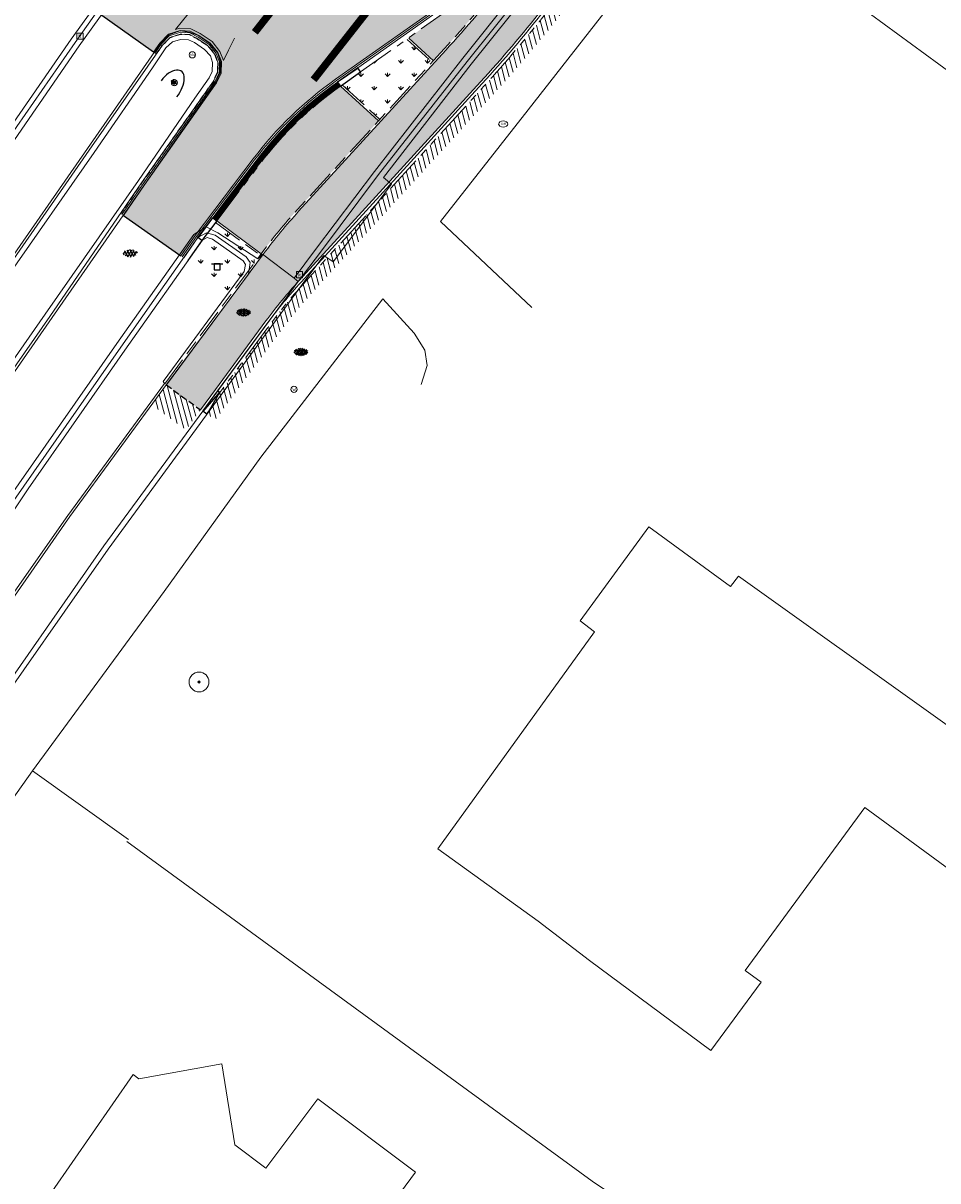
# Model space of a CAD drawing. Header units: metres. Extents: x 187916 to 189411, y 333285 to 334910.
# Tile 66 of 256: x 188314 to 188351, y 334299 to 334346. Entities that reach past the tile are written whole.
import ezdxf
from ezdxf.enums import TextEntityAlignment as Align

# ---------------------------------------------------------------- set-up
doc = ezdxf.new("R2010")
doc.units = ezdxf.units.M
for name, pattern in [('DASHED2', [0.375, 0.25, -0.125]), ('VH-OPSLUITBAND_100X200', [16, 8, -2, 4, -2]), ('VH-TROTTOIRBAND_180-200', [20, 10, -2, 2, -2, 2, -2]), ('VW-1-3_STREEP', [4, 1, -3])]:
    doc.linetypes.add(name, pattern=pattern)
for name, color, linetype, lineweight in [('B-ME-IE-MEUBILAIR_WEGMEUBILAIR-S', 253, 'Continuous', 18), ('B-ME-IE-MEUBILAIR_WEGMEUBILAIR_LICHTMAST-S', 253, 'Continuous', 25), ('B-ME-RI-HWA_KOLK-S', 253, 'Continuous', 25), ('B-ME-VH-KANTOPSLUITING_ACHTERKANTBAND-G', 253, 'Continuous', 18), ('B-ME-VH-VERHARDING_ASFALT-G', 253, 'Continuous', 18), ('B-ME-VH-VERHARDING_ASFALT-S', 253, 'Continuous', 25), ('B-ME-VH-VERHARDING_BETONSTRAATSTEEN-G', 253, 'Continuous', 18), ('B-ME-VH-VERHARDING_BETONSTRAATSTEEN-S', 253, 'Continuous', 25), ('B-ME-VW-VERKEERSTEKEN_BORD_ANWB-S', 253, 'Continuous', 25), ('B-WE-GR-BOOM-S', 253, 'Continuous', 15), ('B-WE-GR-HAAG-G', 253, 'GR-HAAG1-SO', 15), ('B-WE-OG-BEBOUWING-GV', 253, 'Continuous', 15), ('B-WE-OG-TERREIN_ERF-GV', 253, 'Continuous', 15), ('N-WE-GR-VAKBEPLANTING-A', 94, 'Continuous', 5), ('N-WE-VH-GESLOTENVERHARDING_ASFALT_ZAAGSNEDE-G', 10, 'VH-ZAAGSNEDE-SO', 25), ('N-WE-VH-HERSTRATEN-A-200', 252, 'Continuous', 18), ('N-WE-VH-KANTOPSLUITING_ELEMENT_VERLOOPBAND-G', 42, 'Continuous', 25), ('N-WE-VH-KANTOPSLUITING_OPSLUITBAND_80X200-G', 30, 'VH-OPSLUITBAND_100X200', 15), ('N-WE-VH-KANTOPSLUITING_RIJWIELPADBAND_4-12 200-G', 94, 'VH-TROTTOIRBAND_180-200', 15), ('N-WE-VH-KANTOPSLUITING_TROTTOIRBAND_180 200-G', 251, 'VH-TROTTOIRBAND_180-200', 15), ('N-WE-VH-KANTOPSLUITING_VERLOOPBAND-S', 251, 'Continuous', 25), ('N-WE-VH-KANTOPSLUITING_VERLOOPBAND_TBV TEKENING-G', 10, 'Continuous', 25), ('N-WE-VH-KANTOPSLUITING_VOORKANTBAND-G', 7, 'Continuous', 15), ('N-WE-VH-KANTVERHARDING_STREKLAAG_BSS-G', 60, 'Continuous', 18), ('N-WE-VH-KANTVERHARDING_STREKLAAG_SBS-G', 130, 'Continuous', 18), ('N-WE-VH-VERHARDING_ASFALT_RIJWEG-A', 251, 'Continuous', 18), ('N-WE-VH-VERHARDING_BETONSTRAATSTEEN-ROOD-A', 11, 'Continuous', 18), ('N-WE-VW-MARKERING_LANGS_STREEP_13-G', 251, 'VW-1-3_STREEP', 0), ('N-WE-VW-MARKERING_VLAK-G', 251, 'Continuous', 0)]:
    doc.layers.add(name, color=color, linetype=linetype, lineweight=lineweight)
doc.layers.add('N-WE-VH-MATERIAALSCHEIDING-G', color=7, linetype='DASHED2')
doc.layers.add('N-WE-VH-VERHARDING_PRINTBETON-A', color=251, linetype='Continuous')
doc.layers.add('N-WE-VH-VERHARDING_STRAATBAKSTEEN_DF-A', color=7, linetype='Continuous', lineweight=18, true_color=0x713a38)
doc.styles.add('NLCS-ISO', font='NLCS-ISO.ttf')
doc.linetypes.add('GR-HAAG1-SO', pattern='A,6,[176,NLCS.SHX,S=0.125,R=0,X=0,Y=0],-2', length=8)
doc.linetypes.add('VH-ZAAGSNEDE-SO', pattern='A,1e-05,-2.54,[181,NLCS.SHX,S=2.54,R=0,X=-2.54,Y=0],-5.08,[181,NLCS.SHX,S=2.54,R=180,X=2.54,Y=0],-2.54', length=10.16001)
pattern_1 = [(90, (0, 0), (-0.5388153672, 0.5388153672), [0.142875, -0.9347557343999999]), (45, (0, 0), (-0.5388153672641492, 0.5388153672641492), [0.142875, -0.6191249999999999]), (135, (0, 0), (-0.5388153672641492, -0.5388153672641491), [0.142875, -0.6191249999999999])]

# ---------------------------------------------------------------- blocks, each defined once
blk = doc.blocks.new('SGR-BOOM_GBKN-SO')
at = {"linetype": 'ByBlock', "lineweight": 18}
h = blk.add_hatch(color=0, dxfattribs=at)
h.dxf.hatch_style = 1
edge = h.paths.add_edge_path()
edge.add_arc((0, 0), 0.25, 0, 360)
at = {"color": 0, "linetype": 'ByBlock', "lineweight": 18}
for radius in [2, 0.25]:
    blk.add_circle((0, 0), radius, dxfattribs=at)
at = {"color": 0, "linetype": 'ByBlock', "lineweight": 18, "style": 'NLCS-ISO'}
blk.add_attdef('SOORT', (2.5, 0), '', height=1.5, dxfattribs=at)
blk = doc.blocks.new('B-SIE-WEG_LICHTMAST-SO')
at = {"ltscale": 0.1}
for p, q in [((-1.096064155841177, 0.6328125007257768), (-2.192125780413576, 1.265625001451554)), ((8.349587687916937e-10, 1.265625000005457), (1.669846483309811e-09, 2.53125000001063)), ((1.096064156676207, 0.6328124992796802), (2.192125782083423, 1.26562499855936)), ((-1.096064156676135, -0.6328124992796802), (-2.192125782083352, -1.26562499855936)), ((-8.349587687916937e-10, -1.265625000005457), (-1.669775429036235e-09, -2.53125000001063)), ((1.096064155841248, -0.6328125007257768), (2.192125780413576, -1.265625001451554))]:
    blk.add_line(p, q, dxfattribs=at)
at = {"flags": 128}
for points in [[(-1.162672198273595, 0.4999999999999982), (1.162672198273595, 0.4999999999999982)], [(-1.162672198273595, -0.4999999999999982), (1.162672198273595, -0.4999999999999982)]]:
    blk.add_lwpolyline(points, dxfattribs=at)
at = {"ltscale": 0.1}
blk.add_circle((0, 0), 1.265625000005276, dxfattribs=at)
at = {"style": 'NLCS-ISO'}
blk.add_attdef('TYPE', text='', height=1.8, dxfattribs=at).set_placement((1.669846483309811e-09, 2.53125000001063), align=Align.BOTTOM_CENTER)
blk = doc.blocks.new('SIE-WEG_PAAL_VERKEERSBORD-SO')
at = {"color": 0, "linetype": 'ByBlock', "lineweight": 18}
blk.add_circle((0, 0), 1.5, dxfattribs=at)
at = {"color": 0, "linetype": 'ByBlock', "lineweight": 18, "style": 'NLCS-ISO'}
blk.add_text('vb', height=1.5, dxfattribs=at).set_placement((0, 0.1317113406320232), align=Align.MIDDLE_CENTER)
blk = doc.blocks.new('SVW-VERKEERSTEKEN_BORD_ANWB-SO')
blk.add_line((-2.75, 0), (2.75, 0))
at = {"flags": 128}
blk.add_lwpolyline([(-1.5, 0), (-1.5, -3), (1.5, -3), (1.5, 0)], close=True, dxfattribs=at)
at = {"style": 'NLCS-ISO'}
blk.add_attdef('AANTAL', text='', height=2.5, dxfattribs=at).set_placement((0, -1.5), align=Align.MIDDLE)
blk = doc.blocks.new('SRI-KOLK-SO')
at = {"color": 0, "linetype": 'ByBlock', "lineweight": 18}
blk.add_lwpolyline([(-1.125, -1.125), (1.125, -1.125), (1.125, 1.125), (-1.125, 1.125)], close=True, dxfattribs=at)
at = {"color": 0, "linetype": 'ByBlock', "lineweight": 18, "style": 'NLCS-ISO'}
blk.add_text('k', height=1.5, dxfattribs=at).set_placement((0, 0), align=Align.MIDDLE_CENTER)
blk = doc.blocks.new('SIE-WEG_STRAATPOT_BRANDKRAAN-SO')
blk.add_ellipse((-4.547473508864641e-16, 0), major_axis=(-0.7288689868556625, 1.338866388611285e-16), ratio=0.6859943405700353)
at = {"style": 'NLCS-ISO'}
blk.add_text('BR', height=0.4, dxfattribs=at).set_placement((-0.2979630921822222, -0.1529624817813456))
blk = doc.blocks.new('SIE-WEG_STRAATPOT_WATER-SO')
blk.add_circle((0, 2.91038304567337e-14), 0.4)
at = {"style": 'NLCS-ISO'}
blk.add_text('W', height=0.4, dxfattribs=at).set_placement((-0.2128690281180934, -0.2108641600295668))
blk = doc.blocks.new('SVH-BSS_KEIFORMAAT_KEPER-SO')
at = {"ltscale": 0.1}
for p, q in [((-5.336050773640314, 0.881278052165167), (-4.454772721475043, -7.582823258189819e-14)), ((-5.197234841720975, 0.7424621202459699), (-4.025666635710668, 1.914030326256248)), ((-5.197234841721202, -0.7424621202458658), (-2.969848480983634, 1.48492424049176)), ((-4.812064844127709, -1.842216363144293), (-2.969848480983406, 3.785860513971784e-14)), ((-4.564991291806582, 1.595142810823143), (-4.454772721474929, 1.484924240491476)), ((-3.712310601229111, 0.7424621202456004), (-1.484924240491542, -1.484924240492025)), ((-3.597206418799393, 2.112282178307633), (-1.484924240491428, -2.747801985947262e-13)), ((-2.477046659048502, 2.477046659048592), (-1.484924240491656, 1.484924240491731)), ((-2.227386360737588, 0.7424621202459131), (-0.2128896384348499, 2.756958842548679)), ((-2.227386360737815, 2.227386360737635), (-1.846044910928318, 2.608727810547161)), ((-2.227386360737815, -0.7424621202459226), (-2.463584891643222e-13, 1.484924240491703)), ((-2.227386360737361, -2.227386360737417), (2.083888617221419e-13, 2.083888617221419e-13)), ((-0.7424621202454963, 2.227386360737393), (1.484924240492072, -2.321476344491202e-13)), ((-0.7424621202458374, 0.7424621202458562), (1.484924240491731, -1.48492424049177)), ((0.2160084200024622, 2.753840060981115), (1.484924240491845, 1.484924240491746)), ((0.742462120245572, 2.227386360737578), (1.196639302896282, 2.681563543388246)), ((0.7424621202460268, 0.7424621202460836), (2.445993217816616, 2.445993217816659)), ((0.7424621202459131, -0.7424621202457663), (2.969848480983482, 1.48492424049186)), ((0.7424621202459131, -2.227386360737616), (2.969848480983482, 9.43689570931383e-15)), ((2.227386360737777, 2.22738636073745), (4.454772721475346, -1.753042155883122e-13)), ((2.227386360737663, 0.7424621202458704), (4.454772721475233, -1.484924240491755)), ((3.7123106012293, 0.7424621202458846), (4.50164561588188, 1.531797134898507)), ((3.7123106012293, -0.7424621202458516), (5.246882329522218, 0.7921096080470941)), ((4.221158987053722, 1.718537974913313), (4.45477272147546, 1.484924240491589)), ((5.197234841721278, 0.7424621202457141), (5.392160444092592, 0.5475365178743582)), ((-5.734817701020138, -0.2048792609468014), (-4.454772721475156, -1.484924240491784)), ((-3.894231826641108, -2.40930758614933), (-2.969848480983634, -1.484924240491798)), ((-3.712310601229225, -0.742462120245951), (-1.484924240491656, -2.969848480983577)), ((-3.712310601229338, -2.227386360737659), (-3.270758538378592, -2.668938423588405)), ((-1.594092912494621, -3.079017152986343), (9.470202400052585e-14, -1.484924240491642)), ((-0.74246212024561, -0.74246212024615), (1.484924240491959, -2.969848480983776)), ((-0.7424621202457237, -2.227386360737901), (0.2141389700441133, -3.18398745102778)), ((-0.2171522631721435, -3.18700074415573), (9.470202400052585e-14, -2.969848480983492)), ((1.364972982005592, -3.089799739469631), (2.969848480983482, -1.484924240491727)), ((2.227386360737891, -0.7424621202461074), (3.843627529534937, -2.358703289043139)), ((2.22738636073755, -2.227386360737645), (2.78091825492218, -2.780918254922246)), ((3.712310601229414, -2.227386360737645), (5.574234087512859, -0.3654628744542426)), ((5.197234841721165, -0.7424621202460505), (5.40549668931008, -0.950723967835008))]:
    blk.add_line(p, q, dxfattribs=at)
at = {"style": 'NLCS-ISO'}
blk.add_attdef('FORMAAT', text='', height=1.8, dxfattribs=at).set_placement((-5.834817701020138, -0.2150483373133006), align=Align.MIDDLE_RIGHT)
blk.add_attdef('KLEUR', text='', height=1.8, dxfattribs=at).set_placement((5.824648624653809, -0.2150483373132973), align=Align.MIDDLE_LEFT)
at = {"style": 'NLCS-ISO', "flags": 1}
blk.add_attdef('FUNCTIE', text='', height=1.8, dxfattribs=at).set_placement((0.1159930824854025, -3.584775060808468), align=Align.MIDDLE_CENTER)
blk = doc.blocks.new('SVH-ASFALT-SO')
at = {"ltscale": 0.1}
for p, q in [((-2.71961448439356, 1.263712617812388), (-3.454265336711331, 2.536165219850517)), ((-3.363759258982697, 2.173798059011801), (-1.827884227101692, 4.834011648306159)), ((0.3610377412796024, -0.07213355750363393), (-2.305319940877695, 4.546133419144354)), ((-1.90966580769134, 0.6923617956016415), (0.9476199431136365, 5.64132588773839)), ((2.754090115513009, -0.2170218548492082), (-0.4687746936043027, 5.365143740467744)), ((0, 0), (3.267551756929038, 5.659565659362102)), ((4.867727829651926, 0.1220502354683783), (1.647185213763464, 5.700193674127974)), ((2.175571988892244, -0.2317987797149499), (5.321577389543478, 5.217242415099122)), ((6.701218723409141, 0.946350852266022), (4.043291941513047, 5.550015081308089)), ((4.656575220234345, 0.06542487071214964), (7.070171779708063, 4.245896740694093)), ((7.827971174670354, 2.994758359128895), (7.146137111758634, 4.175729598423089))]:
    blk.add_line(p, q, dxfattribs=at)
at = {"style": 'NLCS-ISO'}
blk.add_attdef('KLEUR', text='', height=1.8, dxfattribs=at).set_placement((9.485913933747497, 2.74105960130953), align=Align.MIDDLE_LEFT)
at = {"style": 'NLCS-ISO', "flags": 1}
blk.add_attdef('FUNCTIE', text='', height=1.8, dxfattribs=at).set_placement((0.1159930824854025, -3.584775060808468), align=Align.MIDDLE_CENTER)
blk = doc.blocks.new('DTM')
at = {"layer": 'B-ME-IE-MEUBILAIR_WEGMEUBILAIR_LICHTMAST-S'}
blk.add_ellipse((188320.0935, 334343.0805), major_axis=(-0.474557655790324, -0.6898402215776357), ratio=0.5341816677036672, start_param=7.704254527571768, end_param=10.92612451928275, dxfattribs=at)
at = {"layer": 'B-ME-VH-KANTOPSLUITING_ACHTERKANTBAND-G', "ltscale": 0.2, "flags": 128}
for points in [[(188383.9449999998, 334399.7289999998), (188381.8259999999, 334400.824), (188379.6039999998, 334400.7140000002), (188377.4560000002, 334399.8339999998), (188377.6949999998, 334399.5019999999), (188376.5699999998, 334398.639), (188376.301, 334398.9449999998), (188375.7590000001, 334398.375), (188375.099553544, 334397.5556592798), (188369.531, 334390.6269999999), (188367.406, 334387.926), (188363.7740000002, 334383.3530000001), (188361.0959999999, 334380.074), (188356.9950000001, 334374.912), (188350.696, 334367.0499999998), (188343.6239999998, 334358.1940000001), (188337.9739999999, 334351.1630000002), (188332.284, 334344.0520000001), (188328.7379999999, 334339.477), (188329.0640000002, 334339.199), (188326.7119999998, 334336.0690000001), (188326.3310000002, 334336.3259999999), (188325.4589999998, 334335.1490000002), (188321.5950000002, 334329.8909999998)], [(188317.108, 334346.4169999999), (188316.125, 334345.0580000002), (188312.7459999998, 334340.193), (188312.389, 334340.446), (188307.2340000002, 334333.04), (188307.5810000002, 334332.781), (188307.3130000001, 334332.361), (188305.3360000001, 334329.5019999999), (188301.9330000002, 334324.557), (188301.5600000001, 334324.8259999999), (188301.5060000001, 334324.75), (188299.8250000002, 334322.3449999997), (188298.537, 334323.2409999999), (188294.8870000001, 334317.9720000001), (188296.145, 334317.0789999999), (188293.7910000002, 334313.7009999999), (188293.7370000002, 334313.639), (188294.0899999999, 334313.3700000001), (188293.02, 334311.929)], [(188296.0269999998, 334310.21), (188300.6880000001, 334316.9220000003), (188304.9139999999, 334323.0320000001), (188309.8640000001, 334330.139), (188313.537, 334335.4399999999), (188317.0499999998, 334340.4870000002), (188319.4070000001, 334343.8969999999), (188319.9500000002, 334344.7060000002), (188320.2209999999, 334344.949), (188320.5350000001, 334345.0550000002), (188320.8629999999, 334345.0300000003), (188321.1000000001, 334344.9270000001), (188321.5109999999, 334344.6469999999), (188321.7459999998, 334344.3840000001), (188321.8310000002, 334344.1170000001), (188321.824, 334343.7609999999), (188321.7039999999, 334343.503), (188321.1230000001, 334342.6809999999), (188318.8470000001, 334339.3480000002), (188315.0759999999, 334333.9539999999), (188311.4909999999, 334328.821), (188306.9169999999, 334322.1869999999), (188302.0589999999, 334315.2659999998), (188297.8369999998, 334309.1299999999)], [(188309.7850000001, 334319.9959999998), (188314.3859999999, 334326.9019999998), (188318.2990000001, 334332.4939999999), (188321.423, 334336.9470000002), (188321.6150000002, 334337.0449999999), (188321.8390000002, 334336.983)], [(188310.0430000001, 334319.8509999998), (188311.2280000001, 334319.0329999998), (188315.9959999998, 334325.8130000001), (188319.8879999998, 334331.156), (188319.8420000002, 334331.227), (188323.1060000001, 334335.6749999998), (188323.1630000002, 334335.9550000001), (188323.0649999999, 334336.105), (188321.8390000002, 334336.983)]]:
    blk.add_lwpolyline(points, dxfattribs=at)
at = {"layer": 'B-ME-VH-VERHARDING_ASFALT-G', "ltscale": 0.2, "flags": 128}
for points in [[(188384.1940000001, 334399.9950000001), (188381.8799999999, 334401.1749999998), (188379.4989999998, 334401.0389999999), (188377.2799999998, 334400.1329999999), (188376.0460000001, 334399.2209999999), (188375.4909999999, 334398.6550000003), (188369.227, 334390.906), (188367.022, 334388.116), (188363.4419999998, 334383.673), (188360.7910000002, 334380.344), (188356.5890000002, 334375.1260000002), (188350.3390000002, 334367.2889999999), (188343.2439999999, 334358.4010000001), (188337.6090000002, 334351.4079999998), (188331.9470000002, 334344.2960000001), (188328.3709999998, 334339.7149999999), (188325.9870000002, 334336.5690000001), (188325.1370000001, 334335.409)], [(188350.4339999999, 334389.1540000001), (188345.557, 334382.8229999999), (188339.4180000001, 334374.9309999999), (188334.6359999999, 334368.6910000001), (188331.5159999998, 334364.6359999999), (188327.48, 334359.3500000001), (188321.9180000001, 334352.0439999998), (188319.3730000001, 334348.7149999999), (188317.4789999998, 334346.2310000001), (188316.4509999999, 334344.798), (188313.0860000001, 334339.9180000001), (188307.6320000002, 334332.0789999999), (188305.7570000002, 334329.3319999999), (188302.2760000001, 334324.3220000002), (188300.4180000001, 334321.6710000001), (188296.9849999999, 334316.7289999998), (188294.409, 334313.074), (188293.4249999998, 334311.6490000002)], [(188295.7450000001, 334310.3650000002), (188300.4670000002, 334317.1519999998), (188304.662, 334323.1800000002), (188309.5789999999, 334330.3119999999), (188313.2650000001, 334335.5839999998), (188316.7889999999, 334340.6499999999), (188319.7200000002, 334344.8790000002), (188320.0860000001, 334345.2319999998), (188320.52, 334345.3939999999), (188320.9199999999, 334345.344), (188321.2760000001, 334345.2009999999), (188321.73, 334344.8859999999), (188322.034, 334344.5159999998), (188322.1609999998, 334344.148), (188322.1400000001, 334343.696), (188321.9550000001, 334343.2990000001), (188319.0720000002, 334339.1699999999), (188315.3569999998, 334333.8140000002), (188311.7519999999, 334328.6269999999), (188307.1779999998, 334322.0210000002), (188302.3459999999, 334315.077), (188298.105, 334308.9959999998)], [(188300.0120000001, 334306.98), (188304.9959999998, 334314.1310000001), (188309.3059999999, 334320.3509999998), (188314.0109999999, 334327.0959999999), (188317.9759999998, 334332.7620000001), (188321.074, 334337.1770000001), (188321.5750000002, 334337.4789999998), (188322.0430000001, 334337.2420000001), (188323.6660000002, 334336.1850000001), (188323.8489999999, 334336.3769999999), (188325.1370000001, 334335.409)]]:
    blk.add_lwpolyline(points, dxfattribs=at)
at = {"layer": 'B-ME-VH-VERHARDING_BETONSTRAATSTEEN-G', "ltscale": 0.2, "flags": 128}
for points in [[(188384.102, 334399.8640000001), (188381.8599999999, 334401.0350000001), (188379.5260000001, 334400.9019999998), (188377.3590000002, 334400.014), (188376.1519999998, 334399.0810000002), (188375.5970000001, 334398.5410000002), (188369.3730000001, 334390.7429999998), (188367.216, 334388.011), (188363.6009999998, 334383.5439999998), (188360.9380000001, 334380.2060000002), (188356.7829999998, 334375.0099999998), (188350.5129999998, 334367.156), (188343.4410000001, 334358.3089999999), (188337.8369999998, 334351.3140000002), (188332.1230000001, 334344.162), (188328.5430000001, 334339.591), (188326.1940000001, 334336.452), (188325.2939999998, 334335.2769999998), (188321.4369999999, 334330.037), (188317.4399999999, 334324.5899999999), (188312.2760000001, 334317.1850000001), (188307.6669999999, 334310.6120000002), (188303.6030000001, 334304.753)], [(188293.2089999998, 334311.7719999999), (188294.2570000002, 334313.25), (188296.7880000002, 334316.8709999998), (188295.1669999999, 334318.017), (188298.6085576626, 334322.9556352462), (188300.2680000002, 334321.8229999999), (188302.102, 334324.4619999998), (188305.5090000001, 334329.4160000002), (188307.466, 334332.2560000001), (188312.9100000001, 334340.0759999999), (188316.2859999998, 334344.929), (188317.2760000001, 334346.3160000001), (188319.1800000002, 334348.8599999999), (188321.7379999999, 334352.1839999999), (188327.3160000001, 334359.4939999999), (188331.3450000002, 334364.7609999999), (188334.4589999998, 334368.8360000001), (188339.196, 334375.057), (188345.3620000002, 334382.9959999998), (188350.2319999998, 334389.2680000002)], [(188362.932, 334377.5699999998), (188359.3369999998, 334373.014), (188352.9920000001, 334365.1400000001), (188345.9560000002, 334356.4330000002), (188340.9010000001, 334350.2850000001), (188334.5789999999, 334342.213), (188331.0449999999, 334337.696), (188334.7259999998, 334334.219)], [(188295.8489999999, 334310.2970000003), (188300.497, 334317.014), (188304.736, 334323.1430000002), (188309.6940000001, 334330.2480000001), (188313.358, 334335.5300000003), (188316.8560000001, 334340.5729999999), (188319.8169999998, 334344.8160000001), (188320.1260000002, 334345.1349999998), (188320.5439999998, 334345.2689999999), (188320.8990000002, 334345.247), (188321.216, 334345.0869999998), (188321.6490000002, 334344.7930000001), (188321.923, 334344.446), (188322.0499999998, 334344.1290000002), (188322.0380000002, 334343.7220000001), (188321.8679999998, 334343.3679999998), (188318.969, 334339.2570000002), (188315.267, 334333.8640000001), (188311.6549999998, 334328.7060000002), (188307.068, 334322.0789999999), (188302.2629999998, 334315.1310000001), (188298.0210000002, 334309.0189999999)], [(188309.9750000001, 334319.7779999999), (188311.2859999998, 334318.8900000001), (188316.0729999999, 334325.773), (188319.9789999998, 334331.1090000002), (188323.284, 334335.5630000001), (188323.352, 334336.0419999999), (188323.1899999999, 334336.2659999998), (188321.9440000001, 334337.1460000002), (188321.5860000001, 334337.2409999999), (188321.2439999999, 334337.0490000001), (188318.1340000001, 334332.6179999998), (188314.2200000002, 334326.997), (188309.4759999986, 334320.2229999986)], [(188325.1370000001, 334335.409), (188325.2939999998, 334335.2769999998)], [(188330.2650000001, 334331.1099999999), (188330.5, 334331.8769999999), (188330.4070000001, 334332.5010000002), (188329.9709999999, 334333.1880000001), (188328.71, 334334.571), (188323.7880000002, 334328.1699999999), (188319.8859999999, 334322.75), (188314.568, 334315.5), (188310.0499999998, 334309.1460000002), (188305.926, 334303.3390000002)], [(188321.5950000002, 334329.8909999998), (188317.6150000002, 334324.4640000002), (188312.4440000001, 334317.0800000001), (188307.8319999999, 334310.477), (188303.7689999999, 334304.6490000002)], [(188314.568, 334315.5), (188318.4410000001, 334312.7349999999)]]:
    blk.add_lwpolyline(points, dxfattribs=at)
at = {"layer": 'B-WE-GR-HAAG-G', "ltscale": 0.2, "flags": 128}
blk.add_lwpolyline([(188352.827, 334342.841), (188342.882, 334350.12), (188341.559, 334351.044)], dxfattribs=at)
at = {"layer": 'B-WE-OG-BEBOUWING-GV', "ltscale": 0.2, "flags": 128}
for points in [[(188348.182, 334314.023), (188356.249, 334308.093), (188359.087, 334311.936), (188343.08, 334323.369), (188342.759, 334322.944), (188339.459, 334325.356), (188336.683, 334321.568), (188337.259, 334321.112), (188330.929, 334312.35), (188334.982, 334309.423), (188337.059, 334307.839), (188341.96, 334304.201), (188343.986, 334306.963), (188343.341, 334307.439)], [(188323.518, 334291.057), (188323.598, 334287.648), (188326.917, 334288.431), (188331.397, 334294.089), (188328.031, 334296.562), (188330.034, 334299.289), (188326.093, 334302.249), (188323.992, 334299.45), (188322.729, 334300.399), (188322.208, 334303.67), (188318.86, 334303.063), (188318.629, 334303.229), (188314.517, 334297.308), (188315.813, 334296.408), (188318.706, 334294.399)]]:
    blk.add_lwpolyline(points, close=True, dxfattribs=at)
at = {"layer": 'B-WE-OG-TERREIN_ERF-GV', "ltscale": 0.2, "flags": 128}
for points in [[(188318.3756293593, 334312.6455093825), (188337.16, 334298.924), (188358.46, 334284.65), (188384.464, 334315.096), (188385.228, 334315.999), (188386.906, 334317.961), (188379.995, 334322.976), (188377.12, 334325.24), (188374.602, 334327.061), (188372.084, 334328.882), (188369.565, 334330.703), (188367.047, 334332.523), (188364.529, 334334.344), (188362.011, 334336.165), (188359.492, 334337.986), (188356.974, 334339.807), (188352.827, 334342.841), (188342.882, 334350.12), (188341.559, 334351.044), (188341.5589216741, 334351.0439002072)], [(188336.704, 334257.745), (188342.891, 334266.679), (188343.717, 334266.129), (188345.054, 334268.072), (188346.866, 334270.572), (188348.577, 334272.739), (188349.796, 334274.283), (188350.95, 334275.666), (188349.832, 334276.429), (188347.692, 334273.354), (188344.351, 334268.554), (188344.267, 334268.433), (188330.896, 334277.734), (188331.046, 334277.948), (188331.161, 334278.112), (188336.669, 334285.965), (188349.918, 334276.745), (188355.873, 334285.216), (188357.83, 334283.912), (188358.46, 334284.65), (188337.16, 334298.924), (188318.3756293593, 334312.6455093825)]]:
    blk.add_lwpolyline(points, dxfattribs=at)
for points in [[(188359.087, 334311.936), (188356.249, 334308.093), (188348.182, 334314.023), (188343.341, 334307.439), (188343.986, 334306.963), (188341.96, 334304.201), (188337.059, 334307.839), (188334.982, 334309.423), (188330.929, 334312.35), (188337.259, 334321.112), (188336.683, 334321.568), (188339.459, 334325.356), (188342.759, 334322.944), (188343.08, 334323.369)], [(188330.034, 334299.289), (188328.031, 334296.562), (188331.397, 334294.089), (188326.917, 334288.431), (188323.598, 334287.648), (188323.518, 334291.057), (188318.706, 334294.399), (188315.813, 334296.408), (188314.517, 334297.308), (188318.629, 334303.229), (188318.86, 334303.063), (188322.208, 334303.67), (188322.729, 334300.399), (188323.992, 334299.45), (188326.093, 334302.249)]]:
    blk.add_lwpolyline(points, close=True, dxfattribs=at)
at = {"layer": 'B-ME-IE-MEUBILAIR_WEGMEUBILAIR-S'}
for name, p, xscale, yscale, zscale in [('SIE-WEG_PAAL_VERKEERSBORD-SO', (188321.021, 334344.429), 0.083, 0.083, 0.083), ('SIE-WEG_PAAL_VERKEERSBORD-SO', (188320.297, 334343.302), 0.083, 0.083, 0.083), ('SIE-WEG_STRAATPOT_BRANDKRAAN-SO', (188333.572, 334341.631), 0.2500000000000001, 0.2500000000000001, 0.2500000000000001), ('SIE-WEG_STRAATPOT_WATER-SO', (188325.121, 334330.913), 0.3125, 0.3125, 0.3125)]:
    blk.add_blockref(name, p, dxfattribs=dict(at, xscale=xscale, yscale=yscale, zscale=zscale))
at = {"layer": 'B-ME-IE-MEUBILAIR_WEGMEUBILAIR_LICHTMAST-S', "xscale": 0.05, "yscale": 0.05, "zscale": 0.05}
blk.add_blockref('B-SIE-WEG_LICHTMAST-SO', (188320.273, 334343.317), dxfattribs=at)
at = {"layer": 'B-ME-RI-HWA_KOLK-S', "xscale": 0.11, "yscale": 0.11, "zscale": 0.11}
for p in [(188316.481, 334345.186), (188325.345, 334335.547)]:
    blk.add_blockref('SRI-KOLK-SO', p, dxfattribs=at)
at = {"layer": 'B-ME-VH-VERHARDING_ASFALT-S', "xscale": 0.05, "yscale": 0.05, "zscale": 0.05}
blk.add_blockref('SVH-ASFALT-SO', (188318.4085437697, 334336.2727627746), dxfattribs=at)
at = {"layer": 'B-ME-VH-VERHARDING_BETONSTRAATSTEEN-S', "xscale": 0.05, "yscale": 0.05, "zscale": 0.05}
for p in [(188323.0936803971, 334334.0318758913), (188325.410975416, 334332.4346570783)]:
    blk.add_blockref('SVH-BSS_KEIFORMAAT_KEPER-SO', p, dxfattribs=at)
at = {"layer": 'B-ME-VW-VERKEERSTEKEN_BORD_ANWB-S', "xscale": 0.08333333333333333, "yscale": 0.08333333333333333, "zscale": 0.08333333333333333}
blk.add_blockref('SVW-VERKEERSTEKEN_BORD_ANWB-SO', (188322.022, 334335.987), dxfattribs=at)
at = {"layer": 'B-WE-GR-BOOM-S', "xscale": 0.2, "yscale": 0.2, "zscale": 0.2}
blk.add_blockref('SGR-BOOM_GBKN-SO', (188321.289, 334319.092), dxfattribs=at)
blk = doc.blocks.new('SVH-VERLOOPBAND_RIJWIELPADBAND 40 120X170 HD_TROTTOIRBAND 180 200X250 HD_L1000-MM')
blk.add_lwpolyline([(0, 0), (1000, 0), (1000, 200), (900, 200), (100, 120), (0, 120)], close=True)
at = {"flags": 128}
blk.add_lwpolyline([(0, 80), (100, 80), (900, 20.00000000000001), (1000, 20)], dxfattribs=at)
blk = doc.blocks.new('SVH-TROTTOIRBAND INRITVERLOOPBAND_180 200X250_LINKS_L1000_HD-MM')
at = {"linetype": 'Continuous', "lineweight": 0}
blk.add_line((0, 20), (1000, 1.13686837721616e-13), dxfattribs=at)
blk.add_lwpolyline([(0, 0), (1000, 1.13686837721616e-13), (1000, 200.0000000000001), (0, 200)], close=True, dxfattribs=at)
blk = doc.blocks.new('SVH-TROTTOIRBAND INRITVERLOOPBAND_180 200X250_RECHTS_L1000_HD-MM')
at = {"linetype": 'Continuous', "lineweight": 0}
blk.add_line((0, 20), (-1000, 1.13686837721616e-13), dxfattribs=at)
blk.add_lwpolyline([(0, 0), (-1000, 1.13686837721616e-13), (-1000, 200.0000000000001), (0, 200)], close=True, dxfattribs=at)
blk = doc.blocks.new('ontwerp Wilhelmina- & Engelenkampstraat')
at = {"layer": 'N-WE-GR-VAKBEPLANTING-A', "transparency": 33554610}
h = blk.add_hatch(dxfattribs=at)
h.set_pattern_fill('GRASS', color=256, scale=0.03)
h.set_pattern_definition(pattern_1)
h.paths.add_polyline_path([(188330.703580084, 334344.1322378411), (188329.6830614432, 334345.0636950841), (188327.8151904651, 334343.7428392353), (188327.8151905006, 334343.7428391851), (188327.0655736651, 334343.212751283), (188328.5923876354, 334341.8191834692)])
h = blk.add_hatch(dxfattribs=at)
h.set_pattern_fill('GRASS', color=256, scale=0.03)
h.set_pattern_definition(pattern_1)
h.paths.add_polyline_path([(188323.7534319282, 334336.3298840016), (188321.9592422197, 334337.6612259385), (188321.4055876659, 334336.9310891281), (188320.833211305, 334336.1155908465), (188322.613937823, 334334.7942389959)])
at = {"layer": 'N-WE-VH-HERSTRATEN-A-200'}
h = blk.add_hatch(dxfattribs=at)
h.set_pattern_fill('AVH-HERSTRATEN-SO', color=256, scale=0.2, angle=45, pattern_type=2)
h.set_pattern_definition([(105, (188105.6829144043, 334536.5646515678), (-0.1931851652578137, -0.05176380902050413), [])])
h.paths.add_polyline_path([(188376.4624782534, 334396.4665963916), (188376.1405203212, 334396.7364144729), (188376.0776972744, 334396.6586117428), (188375.5128707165, 334396.08644834), (188375.4500476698, 334396.00864561), (188340.088147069, 334352.2149655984), (188335.3212687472, 334346.1416194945, -0.01858894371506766), (188332.8177312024, 334343.185130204), (188325.49602799, 334335.1633614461, 0.02632563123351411), (188324.1689952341, 334333.5461728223), (188322.0756924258, 334330.702276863), (188321.6145507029, 334329.9239255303), (188321.9396267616, 334329.673960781), (188324.5716718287, 334333.2497751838, -0.02632563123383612), (188325.8653285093, 334334.8262900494), (188333.1870317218, 334342.8480588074, 0.01858894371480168), (188335.714586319, 334345.8329104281), (188340.4793313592, 334351.9035385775)])
h = blk.add_hatch(dxfattribs=at)
h.set_pattern_fill('AVH-HERSTRATEN-SO', color=256, scale=0.2, angle=45, pattern_type=2)
h.set_pattern_definition([(105, (0, 0), (-0.1931851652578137, -0.05176380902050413), [])])
h.paths.add_polyline_path([(188319.9696520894, 334331.0962297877), (188319.3789831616, 334330.2893149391), (188320.7564023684, 334329.2785668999), (188321.3480098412, 334330.0847930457)])
at = {"layer": 'N-WE-VH-VERHARDING_ASFALT_RIJWEG-A', "transparency": 33554610}
h = blk.add_hatch(color=256, dxfattribs=at)
h.dxf.hatch_style = 1
edge = h.paths.add_edge_path()
edge.add_line((188319.4479835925, 334344.5318484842), (188319.7086229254, 334344.9053347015))
edge.add_line((188319.7086229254, 334344.9053347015), (188320.0498519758, 334345.2576067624))
edge.add_line((188320.0498519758, 334345.2576067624), (188320.5263569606, 334345.4103619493))
edge.add_line((188320.5263569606, 334345.4103619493), (188320.9363872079, 334345.3849516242))
edge.add_line((188320.9363872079, 334345.3849516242), (188321.2871586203, 334345.2079061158))
edge.add_line((188321.2871586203, 334345.2079061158), (188321.7454995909, 334344.8967000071))
edge.add_line((188321.7454995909, 334344.8967000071), (188322.0454265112, 334344.5168655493))
edge.add_line((188322.0454265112, 334344.5168655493), (188322.1907981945, 334344.1540086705))
edge.add_line((188322.1907981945, 334344.1540086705), (188322.1770635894, 334343.6881766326))
edge.add_line((188322.1770635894, 334343.6881766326), (188321.9891452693, 334343.2968643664))
edge.add_line((188321.9891452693, 334343.2968643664), (188319.0839225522, 334339.1770400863))
edge.add_line((188319.0839225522, 334339.1770400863), (188318.234471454, 334337.939576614))
edge.add_line((188318.234471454, 334337.939576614), (188320.5549175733, 334336.3109177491))
edge.add_line((188320.5549175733, 334336.3109177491), (188321.1308886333, 334337.1315376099))
edge.add_line((188321.1308886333, 334337.1315376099), (188323.4799681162, 334340.2294068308))
edge.add_arc((188335.5438016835, 334331.0815371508), 15.14000000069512, 125.26585485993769, 142.827365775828, ccw=False)
edge.add_line((188326.8024024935, 334343.4430718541), (188331.5558618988, 334346.8044575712))
edge.add_arc((188325.8629823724, 334354.854968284), 9.860000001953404, 305.2658548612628, 321.8721629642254)
edge.add_line((188333.6192048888, 334348.7672254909), (188337.7723360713, 334354.0586135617))
edge.add_line((188337.7723360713, 334354.0586135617), (188373.5425517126, 334398.357968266))
edge.add_line((188373.5425517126, 334398.357968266), (188374.1960946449, 334397.8302546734))
edge.add_line((188374.1960946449, 334397.8302546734), (188375.6763382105, 334399.6882415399))
edge.add_line((188375.6763382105, 334399.6882415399), (188376.727267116, 334401.4084255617))
edge.add_line((188376.727267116, 334401.4084255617), (188377.3965631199, 334402.6407203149))
edge.add_line((188377.3965631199, 334402.6407203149), (188387.3262257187, 334419.704822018))
edge.add_line((188387.3262257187, 334419.704822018), (188389.4891646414, 334423.2490026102))
edge.add_line((188389.4891646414, 334423.2490026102), (188397.6913888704, 334433.076246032))
edge.add_line((188397.6913888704, 334433.076246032), (188407.77163588, 334444.9245138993))
edge.add_line((188407.77163588, 334444.9245138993), (188413.9508245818, 334452.1500057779))
edge.add_line((188413.9508245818, 334452.1500057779), (188416.0427215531, 334454.5941004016))
edge.add_line((188416.0427215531, 334454.5941004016), (188409.5395596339, 334460.1097318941))
edge.add_line((188409.5395596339, 334460.1097318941), (188407.3780672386, 334457.7558615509))
edge.add_line((188407.3780672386, 334457.7558615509), (188404.7846745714, 334454.9316507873))
edge.add_line((188404.7846745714, 334454.9316507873), (188400.570248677, 334450.8358738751))
edge.add_line((188400.570248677, 334450.8358738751), (188401.13648454, 334450.3598268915))
edge.add_line((188401.13648454, 334450.3598268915), (188396.1372650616, 334444.767193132))
edge.add_line((188396.1372650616, 334444.767193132), (188390.5849938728, 334438.5887758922))
edge.add_line((188390.5849938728, 334438.5887758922), (188390.474656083, 334438.6815393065))
edge.add_line((188390.474656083, 334438.6815393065), (188371.1039376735, 334415.3327690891))
edge.add_line((188371.1039376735, 334415.3327690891), (188370.4654134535, 334414.5635050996))
edge.add_line((188370.4654134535, 334414.5635050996), (188367.7364521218, 334412.295302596))
edge.add_line((188367.7364521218, 334412.295302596), (188367.5117419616, 334412.055843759))
edge.add_arc((188367.5173689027, 334411.5993083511), 0.4565700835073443, -34.9369719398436, 90.70615256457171, ccw=False)
edge.add_line((188367.8916570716, 334411.337842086), (188367.7822059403, 334411.2013982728))
edge.add_line((188367.7822059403, 334411.2013982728), (188363.3464420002, 334405.6716925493))
edge.add_line((188363.3464420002, 334405.6716925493), (188358.4785949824, 334399.5358853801))
edge.add_line((188358.4785949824, 334399.5358853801), (188356.085010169, 334396.5304067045))
edge.add_line((188356.085010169, 334396.5304067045), (188353.1353062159, 334392.7387872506))
edge.add_line((188353.1353062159, 334392.7387872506), (188350.3423462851, 334389.1818382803))
edge.add_line((188350.3423462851, 334389.1818382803), (188345.4725685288, 334382.9101245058))
edge.add_line((188345.4725685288, 334382.9101245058), (188339.3069791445, 334374.9716531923))
edge.add_line((188339.3069791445, 334374.9716531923), (188334.5703118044, 334368.7510900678))
edge.add_line((188334.5703118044, 334368.7510900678), (188331.456196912, 334364.675939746))
edge.add_line((188331.456196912, 334364.675939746), (188327.4272475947, 334359.4090060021))
edge.add_line((188327.4272475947, 334359.4090060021), (188321.8491245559, 334352.0988447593))
edge.add_line((188321.8491245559, 334352.0988447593), (188319.29152227, 334348.7753615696))
edge.add_line((188319.29152227, 334348.7753615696), (188317.2761541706, 334346.0825588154))
edge.add_line((188317.2761541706, 334346.0825588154), (188319.4479835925, 334344.5318484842))
at = {"layer": 'N-WE-VH-VERHARDING_BETONSTRAATSTEEN-ROOD-A', "transparency": 33554610}
h = blk.add_hatch(color=11, dxfattribs=at)
h.dxf.hatch_style = 1
edge = h.paths.add_edge_path()
edge.add_line((188375.547492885, 334396.559104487), (188374.1081423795, 334397.7213308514))
edge.add_line((188374.1081423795, 334397.7213308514), (188338.4295256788, 334353.5354161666))
edge.add_line((188338.4295256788, 334353.5354161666), (188333.6536022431, 334347.4505459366))
edge.add_arc((188294.3218450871, 334378.3214525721), 49.99999997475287, 317.6123814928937, 321.87216296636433, ccw=False)
edge.add_line((188331.2518970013, 334344.6143129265), (188325.416981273, 334338.221491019))
edge.add_arc((188341.558214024, 334323.2855138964), 21.99142576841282, 137.2209673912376, 143.4378107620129)
edge.add_line((188323.8944641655, 334336.3856951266), (188322.7143313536, 334334.7952831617))
edge.add_line((188322.7143313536, 334334.7952831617), (188319.9695692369, 334331.0962905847))
edge.add_line((188319.9695692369, 334331.0962905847), (188321.3480439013, 334330.0847680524))
edge.add_line((188321.3480439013, 334330.0847680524), (188321.9577942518, 334330.9132271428))
edge.add_line((188321.9577942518, 334330.9132271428), (188323.7723669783, 334333.3784490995))
edge.add_line((188323.7723669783, 334333.3784490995), (188323.9918175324, 334333.6765877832))
edge.add_arc((188340.1794166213, 334321.7614027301), 20.0999999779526, 137.6123814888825, 143.6443785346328, ccw=False)
edge.add_line((188325.3335357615, 334335.3116728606), (188332.6552389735, 334343.333441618))
edge.add_arc((188294.3218451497, 334378.3214525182), 51.89999989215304, 317.6123814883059, 321.8721629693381)
edge.add_line((188335.1482090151, 334346.2774514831), (188339.9160259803, 334352.3519934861))
edge.add_line((188339.9160259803, 334352.3519934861), (188375.58639425, 334396.5276929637))
edge.add_line((188375.58639425, 334396.5276929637), (188375.547492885, 334396.559104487))
at = {"layer": 'N-WE-VH-VERHARDING_PRINTBETON-A', "transparency": 33554610}
h = blk.add_hatch(dxfattribs=at)
h.set_pattern_fill('HEX', color=256, scale=0.05)
h.set_pattern_definition([(0, (0, 0), (0, 0.27496306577), [0.15875, -0.3175]), (120, (0, 0), (-0.2381250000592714, -0.1374815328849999), [0.15875, -0.3174999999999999]), (59.99999999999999, (0.15875, 0), (-0.2381250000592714, 0.137481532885), [0.15875, -0.3175])])
edge = h.paths.add_edge_path()
edge.add_line((188333.5906714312, 334347.4999393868), (188338.3669361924, 334353.58524449))
edge.add_line((188338.3669361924, 334353.58524449), (188372.651228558, 334396.0443686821))
edge.add_line((188372.651228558, 334396.0443686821), (188372.635668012, 334396.0569332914))
edge.add_line((188372.635668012, 334396.0569332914), (188372.6984910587, 334396.1347360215))
edge.add_line((188372.6984910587, 334396.1347360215), (188373.1232727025, 334396.8199809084))
edge.add_line((188373.1232727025, 334396.8199809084), (188373.1860957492, 334396.8977836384))
edge.add_line((188373.1860957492, 334396.8977836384), (188373.826890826, 334397.6913714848))
edge.add_line((188373.826890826, 334397.6913714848), (188373.5934826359, 334397.879840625))
edge.add_line((188373.5934826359, 334397.879840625), (188338.0383413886, 334353.8468431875))
edge.add_line((188338.0383413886, 334353.8468431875), (188333.8866608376, 334348.5573033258))
edge.add_arc((188325.8629823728, 334354.8549682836), 10.20000000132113, 305.26585485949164, 321.8721629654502, ccw=False)
edge.add_line((188331.7521680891, 334346.5268537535), (188329.7499264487, 334345.1109783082))
edge.add_line((188329.7499264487, 334345.1109783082), (188330.7575115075, 334344.1913259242))
edge.add_line((188330.7575115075, 334344.1913259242), (188331.192808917, 334344.6682443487))
edge.add_arc((188294.321845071, 334378.3214525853), 49.91999999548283, 317.6123814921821, 321.8721629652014)
at = {"layer": 'N-WE-VH-VERHARDING_STRAATBAKSTEEN_DF-A', "transparency": 33554610}
h = blk.add_hatch(color=256, dxfattribs=at)
h.dxf.hatch_style = 1
edge = h.paths.add_edge_path()
edge.add_line((188323.7508864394, 334340.0239725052), (188322.6243072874, 334338.5382863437))
edge.add_line((188322.6243072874, 334338.5382863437), (188322.0075823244, 334337.7249748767))
edge.add_line((188322.0075823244, 334337.7249748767), (188323.8011035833, 334336.3941289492))
edge.add_line((188323.8011035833, 334336.3941289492), (188323.8221237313, 334336.4397667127))
edge.add_line((188323.8221237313, 334336.4397667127), (188324.6593362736, 334337.498784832))
edge.add_arc((188215.637368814, 334435.9079653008), 146.8678187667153, 317.9288666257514, 318.2759755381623)
edge.add_line((188325.2535138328, 334338.1610628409), (188327.7157603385, 334340.8587373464))
edge.add_line((188327.7157603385, 334340.8587373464), (188328.5384562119, 334341.7600953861))
edge.add_line((188328.5384562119, 334341.7600953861), (188326.9987086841, 334343.1654680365))
edge.add_line((188326.9987086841, 334343.1654680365), (188326.9985678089, 334343.1653685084))
edge.add_arc((188335.4855046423, 334331.1418069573), 14.71713726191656, 125.2166925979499, 142.8771976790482)
at = {"layer": 'N-WE-VH-GESLOTENVERHARDING_ASFALT_ZAAGSNEDE-G', "ltscale": 0.025, "flags": 128}
for points in [[(188319.4482267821, 334344.5321969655), (188317.2761541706, 334346.0825588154)], [(188318.234471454, 334337.9395766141), (188320.5549175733, 334336.3109177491)]]:
    blk.add_lwpolyline(points, dxfattribs=at)
at = {"layer": 'N-WE-VH-KANTOPSLUITING_ELEMENT_VERLOOPBAND-G', "const_width": 0.2, "flags": 128}
blk.add_lwpolyline([(188321.9279004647, 334337.7853967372), (188322.5446254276, 334338.5987082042), (188323.6712045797, 334340.0843943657, -0.07721137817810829), (188326.9409010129, 334343.2470663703)], format="xyb", dxfattribs=at)
at = {"layer": 'N-WE-VH-KANTOPSLUITING_OPSLUITBAND_80X200-G', "ltscale": 0.15, "flags": 128}
blk.add_lwpolyline([(188319.9050147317, 334331.1435450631), (188323.8302192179, 334336.4333667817, -0.02536117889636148), (188325.2535138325, 334338.1610628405), (188331.1928089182, 334344.66824435, 0.0185889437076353), (188333.5906714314, 334347.499939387), (188338.3669361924, 334353.58524449), (188372.651228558, 334396.0443686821)], format="xyb", dxfattribs=at)
for points in [[(188329.6981832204, 334345.0498929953), (188330.703580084, 334344.1322378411)], [(188327.0655736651, 334343.212751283), (188328.5923876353, 334341.8191834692)], [(188321.9592422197, 334337.6612259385), (188323.7534319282, 334336.3298840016)]]:
    blk.add_lwpolyline(points, dxfattribs=at)
at = {"layer": 'N-WE-VH-KANTOPSLUITING_RIJWIELPADBAND_4-12 200-G', "ltscale": 0.15, "flags": 128}
blk.add_lwpolyline([(188375.4500476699, 334396.0086456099), (188340.088147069, 334352.2149655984), (188335.3212687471, 334346.1416194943, -0.0185889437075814), (188332.8177312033, 334343.1851302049), (188325.4960279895, 334335.1633614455, 0.02632563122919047), (188324.1689952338, 334333.546172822), (188322.1349719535, 334330.7828121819)], format="xyb", dxfattribs=at)
at = {"layer": 'N-WE-VH-KANTOPSLUITING_TROTTOIRBAND_180 200-G', "ltscale": 0.15, "flags": 128}
for points in [[(188327.8151904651, 334343.7428392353), (188331.7521680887, 334346.5268537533, 0.07258576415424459), (188333.8866608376, 334348.5573033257), (188338.0383413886, 334353.8468431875), (188373.5934826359, 334397.879840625), (188373.8268908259, 334397.6913714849), (188373.1860957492, 334396.8977836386)], [(188322.0075823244, 334337.7249748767), (188322.6243072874, 334338.5382863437), (188323.7508864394, 334340.0239725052, -0.07721137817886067), (188326.9985678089, 334343.1653685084), (188326.9987086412, 334343.1654680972)]]:
    blk.add_lwpolyline(points, format="xyb", dxfattribs=at)
at = {"layer": 'N-WE-VH-KANTOPSLUITING_VERLOOPBAND_TBV TEKENING-G', "flags": 128}
for points in [[(188327.6997162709, 334343.9061355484), (188326.8832344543, 334343.3287643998), (188326.9987086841, 334343.1654680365), (188327.8151905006, 334343.7428391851)], [(188321.2439999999, 334337.0490000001), (188321.8482186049, 334337.8458185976), (188322.0075823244, 334337.7249748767), (188321.4033637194, 334336.9281562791)], [(188322.0383295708, 334330.8539476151), (188321.4455342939, 334330.0485944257), (188321.6066049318, 334329.9300353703), (188321.6658844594, 334330.0105706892), (188322.0756924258, 334330.7022768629), (188322.1349719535, 334330.7828121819)]]:
    blk.add_lwpolyline(points, close=True, dxfattribs=at)
at = {"layer": 'N-WE-VH-KANTOPSLUITING_VOORKANTBAND-G', "flags": 128}
for points in [[(188327.6997162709, 334343.9061355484), (188331.6366938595, 334346.6901501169, 0.07258576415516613), (188333.7293338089, 334348.6807869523), (188337.8818676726, 334353.9714139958), (188373.5635232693, 334398.1610921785), (188374.1081423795, 334397.7213308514), (188373.3417012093, 334396.772137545)], [(188375.6707996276, 334396.4730469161), (188339.9942628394, 334352.2897080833), (188335.2268725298, 334346.2157096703, -0.01858894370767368), (188332.7290990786, 334343.26602734), (188325.4073958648, 334335.2442585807, 0.02632563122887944), (188324.0723528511, 334333.6173082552), (188322.0383295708, 334330.8539476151)], [(188319.9695692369, 334331.0962905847), (188323.8944641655, 334336.3856951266, -0.02536117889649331), (188325.3126019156, 334338.1071314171), (188331.2518970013, 334344.6143129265, 0.01858894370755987), (188333.6536022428, 334347.4505459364), (188338.4295256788, 334353.5354161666), (188372.7134707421, 334395.9941102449)], [(188321.8482186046, 334337.8458185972), (188322.4649435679, 334338.6591300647), (188323.5915227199, 334340.1448162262, -0.07721137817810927), (188326.883234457, 334343.3287644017)]]:
    blk.add_lwpolyline(points, format="xyb", dxfattribs=at)
for points in [[(188329.7650482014, 334345.0971762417), (188330.7575115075, 334344.1913259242)], [(188326.9987086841, 334343.1654680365), (188328.5384562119, 334341.7600953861)], [(188322.0075823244, 334337.7249748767), (188323.8011035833, 334336.3941289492)], [(188320.6695091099, 334336.2304890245), (188321.2439999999, 334337.0490000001)], [(188320.833211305, 334336.1155908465), (188321.4055876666, 334336.9310891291)]]:
    blk.add_lwpolyline(points, dxfattribs=at)
at = {"layer": 'N-WE-VH-KANTVERHARDING_STREKLAAG_BSS-G', "flags": 128}
blk.add_lwpolyline([(188375.58639425, 334396.5276929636), (188339.9160259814, 334352.3519934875), (188335.1482090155, 334346.2774514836, -0.01858894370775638), (188332.6552389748, 334343.3334416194), (188325.333535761, 334335.31167286, 0.02632563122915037), (188323.9918175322, 334333.6765877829), (188321.9577942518, 334330.9132271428), (188321.3480098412, 334330.0847930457)], format="xyb", dxfattribs=at)
at = {"layer": 'N-WE-VH-KANTVERHARDING_STREKLAAG_SBS-G', "flags": 128}
for points in [[(188320.5549175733, 334336.3109177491), (188321.1308886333, 334337.1315376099), (188323.4799681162, 334340.2294068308, -0.07677687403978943), (188326.8024024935, 334343.4430718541), (188331.5558618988, 334346.8044575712, 0.07258576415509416), (188333.6192048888, 334348.7672254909), (188337.7723360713, 334354.0586135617), (188373.5425517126, 334398.357968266), (188375.6354451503, 334396.668028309)], [(188320.6122133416, 334336.2707033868), (188321.1874443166, 334337.090268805), (188323.5357454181, 334340.1871115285, -0.0767768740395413), (188326.8428184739, 334343.385918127), (188331.5962778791, 334346.7473038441, 0.07258576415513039), (188333.6742693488, 334348.7240062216), (188337.827101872, 334354.0150137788), (188373.5530374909, 334398.2595302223), (188375.5914690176, 334396.613566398)]]:
    blk.add_lwpolyline(points, format="xyb", dxfattribs=at)
for points in [[(188319.5053876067, 334344.4917887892), (188319.7628114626, 334344.8606673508), (188320.087925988, 334345.1963033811), (188320.5351784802, 334345.3396809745), (188320.9176936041, 334345.3159758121), (188321.2515793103, 334345.1474530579), (188321.6972497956, 334344.8448500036), (188321.9842132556, 334344.4814327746), (188322.1203990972, 334344.1415043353), (188322.1075317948, 334343.7050883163), (188321.9285726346, 334343.3324321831), (188321.7033475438, 334343.013046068), (188319.0264612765, 334339.2170200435), (188318.1771725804, 334337.9797931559)], [(188319.4479835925, 334344.5318484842), (188319.7086229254, 334344.9053347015), (188320.0498519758, 334345.2576067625), (188320.5263569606, 334345.4103619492), (188320.936387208, 334345.3849516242), (188321.2871586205, 334345.207906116), (188321.745499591, 334344.8967000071), (188322.0454265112, 334344.5168655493), (188322.1907981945, 334344.1540086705), (188322.1770635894, 334343.6881766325), (188321.9891452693, 334343.2968643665), (188321.7605541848, 334342.972705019), (188319.0839225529, 334339.1770400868), (188318.2344714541, 334337.9395766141)]]:
    blk.add_lwpolyline(points, dxfattribs=at)
at = {"layer": 'N-WE-VH-MATERIAALSCHEIDING-G', "flags": 128}
for points in [[(188319.5627916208, 334344.4517290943), (188319.8169999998, 334344.8160000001), (188320.1260000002, 334345.1349999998), (188320.5439999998, 334345.2689999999), (188320.8990000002, 334345.247), (188321.216, 334345.0869999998), (188321.6490000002, 334344.7930000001), (188321.923, 334344.446), (188322.0499999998, 334344.1290000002), (188322.0380000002, 334343.7220000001), (188321.8679999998, 334343.3679999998), (188321.6461409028, 334343.0533871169), (188318.969, 334339.2570000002), (188318.1198737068, 334338.0200096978)], [(188319.9695692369, 334331.0962905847), (188321.3480098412, 334330.0847930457)]]:
    blk.add_lwpolyline(points, dxfattribs=at)
at = {"layer": 'N-WE-VH-KANTOPSLUITING_VERLOOPBAND-S', "xscale": 0.001, "yscale": 0.001, "zscale": 0.001}
for name, p, rotation in [('SVH-TROTTOIRBAND INRITVERLOOPBAND_180 200X250_LINKS_L1000_HD-MM', (188327.6997162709, 334343.9061355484), 215.265854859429), ('SVH-TROTTOIRBAND INRITVERLOOPBAND_180 200X250_RECHTS_L1000_HD-MM', (188321.2439999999, 334337.0490000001), 232.8273657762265), ('SVH-VERLOOPBAND_RIJWIELPADBAND 40 120X170 HD_TROTTOIRBAND 180 200X250 HD_L1000-MM', (188322.0383295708, 334330.8539476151), 233.644378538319)]:
    blk.add_blockref(name, p, dxfattribs=dict(at, rotation=rotation))
blk = doc.blocks.new('markering')
at = {"layer": 'N-WE-VW-MARKERING_VLAK-G'}
h = blk.add_hatch(color=256, dxfattribs=at)
h.dxf.hatch_style = 1
h.paths.add_polyline_path([(188322.7221790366, 334345.0981845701), (188320.9677107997, 334346.2301905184), (188320.3365670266, 334345.4545329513), (188320.5137547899, 334345.5113347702), (188320.9630923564, 334345.4834884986), (188321.3379862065, 334345.2942676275), (188321.8144278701, 334344.9707714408), (188322.1328740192, 334344.5674837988), (188322.2794958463, 334344.2015064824)])
h.paths.add_polyline_path([(188324.1038115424, 334350.1243049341), (188324.9346081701, 334349.5820502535), (188327.0387789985, 334353.9512387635)])
at = {"layer": 'N-WE-VW-MARKERING_LANGS_STREEP_13-G', "const_width": 0.3, "flags": 128}
for points in [[(188356.668108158, 334386.7081388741), (188333.2267746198, 334357.6773955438), (188323.5415035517, 334345.3376630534)], [(188359.0410914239, 334384.792035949), (188335.6129987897, 334355.7776907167), (188325.9147147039, 334343.421378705)]]:
    blk.add_lwpolyline(points, dxfattribs=at)
at = {"layer": 'N-WE-VW-MARKERING_VLAK-G', "flags": 128}
blk.add_lwpolyline([(188320.9677107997, 334346.2301905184), (188320.6241430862, 334345.8079556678), (188320.3365670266, 334345.4545329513), (188320.5137547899, 334345.5113347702), (188320.9630923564, 334345.4834884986), (188321.3379862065, 334345.2942676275), (188321.8144278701, 334344.9707714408), (188322.1328740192, 334344.5674837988), (188322.2794958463, 334344.2015064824), (188322.4832419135, 334344.6142048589), (188322.7221790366, 334345.0981845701)], dxfattribs=at)

msp = doc.modelspace()

# ---------------------------------------------------------------- block references
msp.add_blockref('DTM', (0, 0))

# ---------------------------------------------------------------- next in the draw order: block references
msp.add_blockref('ontwerp Wilhelmina- & Engelenkampstraat', (0, 0))

# ---------------------------------------------------------------- next in the draw order: block references
msp.add_blockref('markering', (0, 0))

doc.saveas('drawing.dxf')
